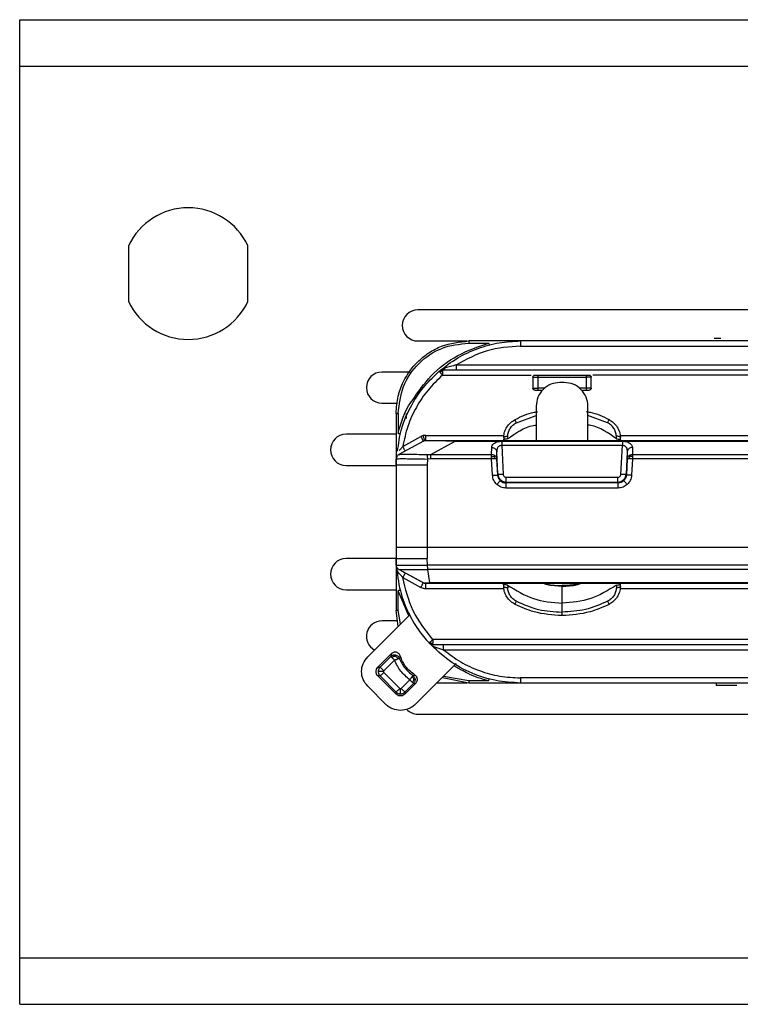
# Model space of a CAD drawing. Header units: millimetres. Extents: x -155 to 150, y -264 to -131.
# Tile 1 of 6: x -155 to -86, y -245 to -150. Entities that reach past the tile are written whole.
import ezdxf

# ---------------------------------------------------------------- set-up
doc = ezdxf.new("R2010")
doc.units = ezdxf.units.MM

msp = doc.modelspace()

# ---------------------------------------------------------------- linework, layer by layer
at = {"color": 7, "linetype": 'Continuous', "lineweight": 25}
for p, q in [((-155.333, -149.959), (9.667, -149.959)), ((-155.333, -244.959), (-155.333, -149.959)), ((-155.333, -154.459), (9.667, -154.459)), ((-144.833, -171.765), (-144.833, -177.153)), ((-133.333, -177.153), (-133.333, -171.765)), ((-81.941, -177.959), (-116.941, -177.959)), ((-116.941, -180.959), (-112.215, -180.959)), ((-42.335, -180.959), (-112.04, -180.959)), ((-112.04, -181.156), (-110.112, -181.156)), ((-87.716, -180.719), (-88.37, -180.719)), ((-107.04, -181.455), (-42.335, -181.455)), ((-113.231, -183.263), (-33.792, -183.263)), ((-117.669, -183.959), (-120.405, -183.959)), ((-114.888, -183.881), (-114.735, -183.791)), ((-114.708, -183.86), (-114.791, -183.989)), ((-114.735, -183.791), (-114.561, -183.759)), ((-114.561, -183.904), (-114.708, -183.86)), ((-31.882, -183.759), (-114.561, -183.759)), ((-114.561, -184.255), (-106.003, -184.255)), ((-105.353, -184.255), (-100.727, -184.255)), ((-81.003, -184.255), (-100.077, -184.255)), ((-105.853, -184.455), (-105.853, -185.509)), ((-105.353, -185.509), (-105.353, -184.455)), ((-105.353, -184.455), (-100.727, -184.455)), ((-102.839, -184.959), (-103.239, -184.959)), ((-100.727, -184.455), (-100.727, -185.509)), ((-100.227, -185.509), (-100.227, -184.455)), ((-104.681, -185.509), (-105.353, -185.509)), ((-105.353, -185.709), (-105.003, -185.709)), ((-100.727, -185.509), (-101.398, -185.509)), ((-101.077, -185.709), (-100.727, -185.709)), ((-120.405, -186.959), (-118.918, -186.959)), ((-119.04, -187.959), (-119.04, -206.959)), ((-118.84, -187.956), (-118.84, -189.864)), ((-118.04, -188.451), (-118.04, -187.942)), ((-105.539, -187.259), (-105.539, -190.559)), ((-100.539, -190.559), (-100.539, -187.259)), ((-107.437, -188.845), (-105.539, -188.147)), ((-98.642, -188.845), (-100.539, -188.147)), ((-119.04, -189.959), (-123.869, -189.959)), ((-116.41, -190.621), (-118.765, -191.913)), ((-118.397, -191.145), (-116.651, -190.187)), ((-116.417, -190.094), (-116.651, -190.187)), ((-116.17, -190.063), (-116.417, -190.094)), ((-116.17, -190.063), (-108.631, -190.063)), ((-115.686, -191.915), (-113.343, -190.63)), ((-113.343, -190.559), (-30.525, -190.559)), ((-113.343, -190.63), (-42.335, -190.63)), ((-108.857, -190.633), (-97.223, -190.633)), ((-108.665, -190.258), (-108.674, -190.521)), ((-108.289, -190.406), (-108.277, -190.142)), ((-97.791, -190.406), (-97.803, -190.142)), ((-97.448, -190.063), (-83.254, -190.063)), ((-97.406, -190.521), (-97.415, -190.258)), ((-109.827, -191.915), (-109.823, -191.24)), ((-109.328, -192.318), (-109.324, -191.644)), ((-109.217, -193.808), (-109.324, -191.644)), ((-108.857, -191.019), (-108.718, -193.826)), ((-108.857, -191.019), (-97.223, -191.019)), ((-97.362, -193.826), (-97.223, -191.019)), ((-96.756, -191.644), (-96.863, -193.808)), ((-96.756, -191.644), (-96.752, -192.318)), ((-96.257, -191.24), (-96.253, -191.915)), ((-119.04, -192.959), (-119.024, -192.326)), ((-119.024, -192.326), (-119.023, -192.325)), ((-118.765, -191.913), (-118.759, -191.911)), ((-116.021, -192.346), (-116.04, -192.933)), ((-116.037, -191.914), (-115.686, -191.915)), ((-115.686, -192.34), (-116.021, -192.346)), ((-115.686, -191.915), (-109.827, -191.915)), ((-109.827, -192.34), (-115.686, -192.34)), ((-109.745, -193.914), (-109.827, -192.34)), ((-109.246, -193.892), (-109.328, -192.318)), ((-96.752, -192.318), (-96.834, -193.892)), ((-96.253, -192.34), (-96.335, -193.914)), ((-96.253, -191.915), (-42.335, -191.915)), ((-42.335, -192.34), (-96.253, -192.34)), ((-123.869, -192.959), (-119.04, -192.959)), ((-116.04, -192.933), (-116.04, -201.959)), ((-109.246, -193.892), (-109.217, -193.808)), ((-108.42, -194.567), (-108.45, -194.654)), ((-97.63, -194.654), (-108.45, -194.654)), ((-108.42, -194.113), (-97.66, -194.113)), ((-108.42, -194.567), (-97.66, -194.567)), ((-97.66, -194.567), (-97.63, -194.654)), ((-96.863, -193.808), (-96.834, -193.892)), ((-97.63, -195.148), (-108.45, -195.148)), ((-116.041, -200.859), (-42.335, -200.859)), ((-119.04, -201.959), (-123.869, -201.959)), ((-119.023, -202.594), (-119.04, -201.959)), ((-116.019, -202.576), (-116.04, -201.959)), ((-116.41, -204.297), (-118.765, -203.006)), ((-118.765, -203.006), (-118.765, -203.006)), ((-42.335, -202.576), (-116.019, -202.576)), ((-42.335, -203.005), (-115.974, -203.005)), ((-115.789, -204.288), (-115.974, -203.005)), ((-118.397, -203.773), (-116.65, -204.732)), ((-118.157, -203.339), (-116.41, -204.297)), ((-123.869, -204.959), (-119.04, -204.959)), ((-118.84, -206.963), (-118.84, -205.054)), ((-117.816, -207.48), (-118.84, -205.054)), ((-116.41, -204.297), (-116.41, -204.297)), ((-116.17, -204.855), (-108.631, -204.855)), ((-30.525, -204.359), (-115.771, -204.359)), ((-108.665, -204.66), (-108.674, -204.397)), ((-108.289, -204.512), (-108.277, -204.776)), ((-103.04, -204.559), (-103.04, -204.609)), ((-97.791, -204.512), (-97.803, -204.776)), ((-97.448, -204.855), (-83.741, -204.855)), ((-97.415, -204.66), (-97.406, -204.397)), ((-118.85, -208.514), (-119.04, -206.959)), ((-118.602, -208.265), (-118.84, -206.963)), ((-103.04, -207.124), (-103.04, -206.261)), ((-121.78, -211.444), (-117.722, -207.385)), ((-118.918, -207.959), (-120.405, -207.959)), ((-30.505, -209.763), (-115.491, -209.763)), ((-115.491, -210.259), (-30.505, -210.259)), ((-114.455, -210.754), (-32.037, -210.754)), ((-119.482, -211.126), (-120.79, -212.434)), ((-120.587, -212.434), (-119.543, -211.39)), ((-119.19, -211.744), (-120.234, -212.787)), ((-119.482, -211.126), (-119.543, -211.39)), ((-118.651, -211.331), (-118.722, -211.568)), ((-120.79, -212.434), (-120.587, -212.434)), ((-113.261, -212.082), (-117.202, -216.023)), ((-112.722, -212.705), (-113.465, -212.286)), ((-120.79, -213.282), (-119.04, -215.033)), ((-120.587, -213.282), (-120.79, -213.282)), ((-119.04, -214.829), (-120.587, -213.282)), ((-120.234, -212.929), (-118.686, -214.476)), ((-118.545, -214.476), (-117.712, -213.643)), ((-117.427, -213.232), (-117.219, -213.197)), ((-112.04, -213.959), (-114.574, -213.469)), ((-112.04, -213.763), (-114.46, -213.317)), ((-42.335, -213.464), (-107.04, -213.464)), ((-120.03, -216.023), (-121.78, -214.272)), ((-118.192, -215.033), (-117.133, -213.974)), ((-117.359, -213.997), (-118.192, -214.829)), ((-117.359, -213.997), (-117.133, -213.974)), ((-112.215, -213.959), (-115.138, -213.959)), ((-110.112, -213.763), (-112.04, -213.763)), ((-42.335, -213.959), (-112.04, -213.959)), ((-88.171, -213.949), (-88.171, -214.199)), ((-119.04, -215.033), (-119.04, -214.829)), ((-118.192, -214.829), (-118.192, -215.033)), ((-116.941, -216.959), (-81.941, -216.959)), ((-155.333, -240.459), (9.667, -240.459)), ((-155.333, -244.959), (9.667, -244.959))]:
    msp.add_line(p, q, dxfattribs=at)
at = {"color": 7, "linetype": 'Continuous', "lineweight": 25, "flags": 128}
msp.add_lwpolyline([(-42.335, -204.288), (-79.057, -204.288), (-115.789, -204.288)], dxfattribs=at)
at = {"color": 7, "linetype": 'Continuous', "lineweight": 25}
for centre, radius, start, end in [((-139.083, -174.459), 6.35, 25.1077, 154.8923), ((-139.083, -174.459), 6.35, 205.1077, 334.8923), ((-116.941, -179.459), 1.5, 90, 270), ((-120.405, -185.459), 1.5, 90, 270), ((-123.869, -191.459), 1.5, 90, 270), ((-123.869, -203.459), 1.5, 90, 270), ((-120.405, -209.459), 1.5, 90, 241.95226), ((-116.941, -215.459), 1.5, 223.8599, 270)]:
    msp.add_arc(centre, radius, start, end, dxfattribs=at)
for points, knots in [([(-119.04, -187.959), (-119, -187.391), (-118.926, -186.328), (-118.275, -184.601), (-117.252, -183.156), (-115.918, -182.079), (-114.292, -181.201), (-112.933, -181.055), (-112.04, -180.959)], [0, 0, 0, 0, 0.155099, 0.290298, 0.500163, 0.630532, 0.75748, 1, 1, 1, 1]), ([(-118.84, -187.956), (-118.738, -187.065), (-118.534, -185.283), (-116.961, -183.035), (-114.714, -181.462), (-112.931, -181.258), (-112.04, -181.156)], [0, 0, 0, 0, 0.250019, 0.500002, 0.749983, 1, 1, 1, 1]), ([(-117.495, -186.723), (-116.922, -185.89), (-115.739, -184.169), (-113.167, -182.216), (-111.13, -181.509), (-110.112, -181.156)], [0, 0, 0, 0, 0.319087, 0.659548, 1, 1, 1, 1]), ([(-114.888, -183.881), (-114.305, -183.428), (-113.152, -182.533), (-111.171, -181.634), (-109.124, -181.062), (-107.729, -180.993), (-107.04, -180.959)], [0, 0, 0, 0, 0.258344, 0.511125, 0.758344, 1, 1, 1, 1]), ([(-110.112, -181.156), (-110.106, -181.18), (-110.096, -181.217), (-110.084, -181.261), (-110.076, -181.291), (-110.07, -181.316), (-110.064, -181.339), (-110.062, -181.343), (-110.062, -181.346)], [0, 0, 0, 0, 0.239689, 0.36851, 0.5, 0.63149, 0.760311, 1, 1, 1, 1]), ([(-107.04, -181.455), (-108.137, -181.535), (-110.33, -181.695), (-112.264, -182.741), (-113.231, -183.263)], [0, 0, 0, 0, 0.499985, 1, 1, 1, 1]), ([(-113.231, -183.263), (-113.423, -183.315), (-113.796, -183.415), (-114.152, -183.517), (-114.325, -183.566)], [0, 0, 0, 0, 0.511753, 1, 1, 1, 1]), ([(-118.896, -191.601), (-118.802, -190.879), (-118.598, -189.3), (-117.617, -187.151), (-116.36, -185.276), (-115.352, -184.32), (-114.888, -183.881)], [0, 0, 0, 0, 0.24413, 0.533458, 0.785431, 1, 1, 1, 1]), ([(-114.561, -184.255), (-115.046, -184.719), (-116.018, -185.648), (-117.132, -187.336), (-117.98, -189.173), (-118.258, -190.487), (-118.397, -191.145)], [0, 0, 0, 0, 0.250008, 0.499925, 0.749957, 1, 1, 1, 1]), ([(-114.325, -183.566), (-114.428, -183.604), (-114.633, -183.679), (-114.803, -183.814), (-114.888, -183.881)], [0, 0, 0, 0, 0.500647, 1, 1, 1, 1]), ([(-114.888, -183.881), (-114.887, -183.882), (-114.884, -183.884), (-114.866, -183.905), (-114.836, -183.938), (-114.806, -183.972), (-114.791, -183.989)], [0, 0, 0, 0, 0.233176, 0.480197, 0.737395, 1, 1, 1, 1]), ([(-114.791, -183.989), (-114.774, -184.009), (-114.741, -184.047), (-114.682, -184.115), (-114.622, -184.184), (-114.581, -184.232), (-114.561, -184.255)], [0, 0, 0, 0, 0.262604, 0.519801, 0.766823, 1, 1, 1, 1]), ([(-114.735, -183.791), (-114.734, -183.794), (-114.731, -183.8), (-114.715, -183.84), (-114.708, -183.86)], [0, 0, 0, 0, 0.499447, 1, 1, 1, 1]), ([(-114.561, -183.759), (-114.539, -183.757), (-114.493, -183.752), (-114.429, -183.712), (-114.37, -183.651), (-114.34, -183.594), (-114.325, -183.566)], [0, 0, 0, 0, 0.246736, 0.5, 0.753264, 1, 1, 1, 1]), ([(-105.653, -184.255), (-105.649, -184.255), (-105.64, -184.255), (-105.581, -184.255), (-105.519, -184.255), (-105.449, -184.255), (-105.391, -184.255), (-105.353, -184.255)], [0, 0, 0, 0, 0.248289, 0.499589, 0.627029, 0.760356, 1, 1, 1, 1]), ([(-100.727, -184.255), (-100.688, -184.255), (-100.609, -184.255), (-100.525, -184.255), (-100.475, -184.255), (-100.437, -184.255), (-100.431, -184.255), (-100.427, -184.255)], [0, 0, 0, 0, 0.248289, 0.499589, 0.627029, 0.760356, 1, 1, 1, 1]), ([(-105.653, -185.709), (-105.649, -185.709), (-105.641, -185.709), (-105.581, -185.709), (-105.519, -185.709), (-105.449, -185.709), (-105.391, -185.709), (-105.353, -185.709)], [0, 0, 0, 0, 0.2490182, 0.4996445, 0.6285137, 0.7603868, 1, 1, 1, 1]), ([(-100.727, -185.709), (-100.687, -185.709), (-100.609, -185.709), (-100.525, -185.709), (-100.474, -185.709), (-100.437, -185.709), (-100.431, -185.709), (-100.427, -185.709)], [0, 0, 0, 0, 0.249018, 0.499645, 0.628514, 0.760387, 1, 1, 1, 1]), ([(-118.84, -189.864), (-118.548, -188.804), (-118.238, -187.677), (-117.536, -186.776), (-117.495, -186.723)], [0, 0, 0, 0, 0.940924, 1, 1, 1, 1]), ([(-107.573, -188.546), (-106.978, -188.245), (-106.267, -187.885), (-105.486, -187.793), (-105.359, -187.778)], [0, 0, 0, 0, 0.836588, 1, 1, 1, 1]), ([(-100.721, -187.778), (-100.593, -187.793), (-99.813, -187.885), (-99.102, -188.245), (-98.507, -188.546)], [0, 0, 0, 0, 0.163412, 1, 1, 1, 1]), ([(-108.665, -190.258), (-108.645, -190.079), (-108.605, -189.729), (-108.371, -189.243), (-108.032, -188.826), (-107.725, -188.639), (-107.573, -188.546)], [0, 0, 0, 0, 0.256411, 0.499624, 0.750896, 1, 1, 1, 1]), ([(-108.277, -190.142), (-108.261, -190.01), (-108.23, -189.747), (-108.05, -189.379), (-107.788, -189.059), (-107.554, -188.916), (-107.437, -188.845)], [0, 0, 0, 0, 0.250217, 0.500304, 0.750173, 1, 1, 1, 1]), ([(-107.437, -188.845), (-107.457, -188.804), (-107.498, -188.721), (-107.543, -188.625), (-107.571, -188.559), (-107.572, -188.55), (-107.573, -188.546)], [0, 0, 0, 0, 0.244094, 0.5, 0.755906, 1, 1, 1, 1]), ([(-98.642, -188.845), (-98.623, -188.804), (-98.582, -188.721), (-98.537, -188.625), (-98.509, -188.559), (-98.507, -188.55), (-98.507, -188.546)], [0, 0, 0, 0, 0.244094, 0.5, 0.755906, 1, 1, 1, 1]), ([(-97.803, -190.142), (-97.818, -190.01), (-97.85, -189.747), (-98.029, -189.379), (-98.291, -189.059), (-98.525, -188.916), (-98.642, -188.845)], [0, 0, 0, 0, 0.250217, 0.500304, 0.750173, 1, 1, 1, 1]), ([(-98.507, -188.546), (-98.354, -188.639), (-98.047, -188.826), (-97.709, -189.243), (-97.474, -189.729), (-97.435, -190.079), (-97.415, -190.258)], [0, 0, 0, 0, 0.249087, 0.500376, 0.74357, 1, 1, 1, 1]), ([(-118.84, -189.864), (-118.816, -189.871), (-118.779, -189.88), (-118.734, -189.892), (-118.703, -189.899), (-118.678, -189.905), (-118.654, -189.911), (-118.649, -189.911), (-118.647, -189.911)], [0, 0, 0, 0, 0.239518, 0.3684, 0.5, 0.6316, 0.760482, 1, 1, 1, 1]), ([(-108.289, -190.406), (-107.504, -189.845), (-106.644, -189.23), (-105.629, -189.078), (-105.539, -189.065)], [0, 0, 0, 0, 0.911963, 1, 1, 1, 1]), ([(-97.791, -190.406), (-98.576, -189.845), (-99.436, -189.23), (-100.451, -189.079), (-100.539, -189.065)], [0, 0, 0, 0, 0.912555, 1, 1, 1, 1]), ([(-116.293, -190.575), (-116.295, -190.568), (-116.298, -190.558), (-116.313, -190.499), (-116.329, -190.437), (-116.349, -190.36), (-116.378, -190.248), (-116.401, -190.155), (-116.417, -190.094)], [0, 0, 0, 0, 0.239572, 0.368441, 0.500013, 0.631583, 0.760447, 1, 1, 1, 1]), ([(-113.343, -190.63), (-113.768, -190.621), (-114.556, -190.604), (-115.428, -190.595), (-115.912, -190.595), (-116.294, -190.601), (-116.363, -190.613), (-116.41, -190.621)], [0, 0, 0, 0, 0.269228, 0.498879, 0.614769, 0.734196, 1, 1, 1, 1]), ([(-116.17, -190.559), (-116.144, -190.559), (-116.105, -190.559), (-115.779, -190.559), (-115.424, -190.559), (-114.97, -190.559), (-114.278, -190.559), (-113.715, -190.559), (-113.343, -190.559)], [0, 0, 0, 0, 0.250328, 0.376731, 0.498928, 0.619294, 0.748282, 1, 1, 1, 1]), ([(-109.823, -191.24), (-109.813, -191.173), (-109.792, -191.036), (-109.646, -190.874), (-109.47, -190.763), (-109.295, -190.693), (-109.088, -190.642), (-108.933, -190.636), (-108.857, -190.633)], [0, 0, 0, 0, 0.233263, 0.472539, 0.601993, 0.726693, 0.864497, 1, 1, 1, 1]), ([(-108.289, -190.406), (-108.34, -190.409), (-108.445, -190.415), (-108.571, -190.442), (-108.657, -190.478), (-108.668, -190.507), (-108.674, -190.521)], [0, 0, 0, 0, 0.242955, 0.500005, 0.75705, 1, 1, 1, 1]), ([(-108.665, -190.258), (-108.659, -190.244), (-108.648, -190.215), (-108.562, -190.178), (-108.435, -190.151), (-108.329, -190.145), (-108.277, -190.142)], [0, 0, 0, 0, 0.2429, 0.5, 0.7571, 1, 1, 1, 1]), ([(-97.415, -190.258), (-97.42, -190.244), (-97.432, -190.215), (-97.518, -190.178), (-97.645, -190.151), (-97.751, -190.145), (-97.803, -190.142)], [0, 0, 0, 0, 0.2429, 0.5, 0.7571, 1, 1, 1, 1]), ([(-97.791, -190.406), (-97.74, -190.409), (-97.634, -190.415), (-97.508, -190.442), (-97.423, -190.478), (-97.411, -190.507), (-97.406, -190.521)], [0, 0, 0, 0, 0.242955, 0.500005, 0.75705, 1, 1, 1, 1]), ([(-97.223, -190.633), (-97.147, -190.636), (-96.993, -190.643), (-96.787, -190.692), (-96.612, -190.762), (-96.435, -190.873), (-96.288, -191.036), (-96.267, -191.173), (-96.257, -191.24)], [0, 0, 0, 0, 0.134704, 0.272281, 0.396354, 0.526418, 0.766259, 1, 1, 1, 1]), ([(-118.759, -191.911), (-118.706, -191.902), (-118.598, -191.885), (-117.963, -191.858), (-117.088, -191.899), (-116.386, -191.909), (-116.037, -191.914)], [0, 0, 0, 0, 0.249109, 0.500458, 0.751531, 1, 1, 1, 1]), ([(-118.397, -191.145), (-118.454, -191.208), (-118.567, -191.334), (-118.676, -191.453), (-118.729, -191.512)], [0, 0, 0, 0, 0.506366, 1, 1, 1, 1]), ([(-109.324, -191.644), (-109.321, -191.572), (-109.315, -191.432), (-109.249, -191.262), (-109.162, -191.145), (-109.078, -191.074), (-108.975, -191.024), (-108.895, -191.021), (-108.857, -191.019)], [0, 0, 0, 0, 0.26667, 0.526161, 0.658858, 0.771925, 0.890625, 1, 1, 1, 1]), ([(-97.223, -191.019), (-97.185, -191.021), (-97.105, -191.024), (-97.003, -191.074), (-96.918, -191.145), (-96.831, -191.261), (-96.765, -191.431), (-96.759, -191.572), (-96.756, -191.644)], [0, 0, 0, 0, 0.108966, 0.227181, 0.340126, 0.47277, 0.732796, 1, 1, 1, 1]), ([(-118.759, -191.911), (-118.795, -191.933), (-118.868, -191.979), (-118.95, -192.081), (-119.007, -192.199), (-119.018, -192.284), (-119.024, -192.326)], [0, 0, 0, 0, 0.245819, 0.5, 0.754181, 1, 1, 1, 1]), ([(-119.024, -192.326), (-118.978, -192.323), (-118.887, -192.318), (-118.193, -192.3), (-117.204, -192.34), (-116.417, -192.344), (-116.021, -192.346)], [0, 0, 0, 0, 0.250786, 0.499519, 0.748509, 1, 1, 1, 1]), ([(-116.037, -191.914), (-116.036, -191.938), (-116.035, -191.986), (-116.031, -192.093), (-116.026, -192.215), (-116.023, -192.303), (-116.021, -192.346)], [0, 0, 0, 0, 0.245606, 0.5, 0.754394, 1, 1, 1, 1]), ([(-109.827, -192.096), (-109.78, -192.096), (-109.689, -192.097), (-109.608, -192.117), (-109.569, -192.127)], [0, 0, 0, 0, 0.510837, 1, 1, 1, 1]), ([(-109.569, -192.127), (-109.551, -192.108), (-109.513, -192.07), (-109.495, -192.045), (-109.485, -192.032)], [0, 0, 0, 0, 0.485184, 1, 1, 1, 1]), ([(-109.48, -192.323), (-109.491, -192.288), (-109.512, -192.218), (-109.55, -192.157), (-109.569, -192.127)], [0, 0, 0, 0, 0.515259, 1, 1, 1, 1]), ([(-96.511, -192.127), (-96.53, -192.157), (-96.568, -192.218), (-96.589, -192.288), (-96.599, -192.323)], [0, 0, 0, 0, 0.484741, 1, 1, 1, 1]), ([(-96.595, -192.032), (-96.585, -192.045), (-96.566, -192.07), (-96.529, -192.108), (-96.511, -192.127)], [0, 0, 0, 0, 0.514816, 1, 1, 1, 1]), ([(-96.253, -192.096), (-96.299, -192.096), (-96.391, -192.097), (-96.472, -192.117), (-96.511, -192.127)], [0, 0, 0, 0, 0.510837, 1, 1, 1, 1]), ([(-109.328, -194.804), (-109.441, -194.676), (-109.667, -194.42), (-109.719, -194.082), (-109.745, -193.914)], [0, 0, 0, 0, 0.500526, 1, 1, 1, 1]), ([(-108.99, -194.442), (-108.998, -194.45), (-109.015, -194.467), (-109.094, -194.552), (-109.204, -194.67), (-109.288, -194.76), (-109.328, -194.804)], [0, 0, 0, 0, 0.241248, 0.5, 0.758752, 1, 1, 1, 1]), ([(-109.246, -193.892), (-109.24, -193.949), (-109.227, -194.06), (-109.153, -194.256), (-109.054, -194.37), (-108.99, -194.442)], [0, 0, 0, 0, 0.278007, 0.537598, 1, 1, 1, 1]), ([(-109.217, -193.808), (-109.211, -193.866), (-109.198, -193.975), (-109.123, -194.164), (-108.975, -194.365), (-108.722, -194.533), (-108.52, -194.556), (-108.42, -194.567)], [0, 0, 0, 0, 0.142427, 0.273297, 0.499516, 0.753165, 1, 1, 1, 1]), ([(-108.99, -194.442), (-108.91, -194.503), (-108.75, -194.625), (-108.55, -194.644), (-108.45, -194.654)], [0, 0, 0, 0, 0.502527, 1, 1, 1, 1]), ([(-108.718, -193.826), (-108.712, -193.864), (-108.701, -193.94), (-108.631, -194.033), (-108.535, -194.1), (-108.458, -194.108), (-108.42, -194.113)], [0, 0, 0, 0, 0.249732, 0.501056, 0.748683, 1, 1, 1, 1]), ([(-97.66, -194.567), (-97.56, -194.556), (-97.357, -194.533), (-97.104, -194.365), (-96.956, -194.164), (-96.882, -193.975), (-96.869, -193.866), (-96.863, -193.808)], [0, 0, 0, 0, 0.2468168, 0.5004839, 0.7266989, 0.8575697, 1, 1, 1, 1]), ([(-97.66, -194.113), (-97.622, -194.109), (-97.545, -194.101), (-97.449, -194.034), (-97.38, -193.939), (-97.368, -193.864), (-97.362, -193.826)], [0, 0, 0, 0, 0.247907, 0.499405, 0.749354, 1, 1, 1, 1]), ([(-97.089, -194.442), (-97.17, -194.503), (-97.33, -194.625), (-97.53, -194.644), (-97.63, -194.654)], [0, 0, 0, 0, 0.502226, 1, 1, 1, 1]), ([(-96.834, -193.892), (-96.84, -193.949), (-96.853, -194.06), (-96.926, -194.256), (-97.026, -194.37), (-97.089, -194.442)], [0, 0, 0, 0, 0.277804, 0.537328, 1, 1, 1, 1]), ([(-96.752, -194.804), (-96.792, -194.76), (-96.876, -194.67), (-96.985, -194.552), (-97.065, -194.467), (-97.081, -194.45), (-97.089, -194.442)], [0, 0, 0, 0, 0.241248, 0.5, 0.758752, 1, 1, 1, 1]), ([(-96.335, -193.914), (-96.36, -194.082), (-96.412, -194.42), (-96.638, -194.676), (-96.752, -194.804)], [0, 0, 0, 0, 0.499473, 1, 1, 1, 1]), ([(-108.45, -195.148), (-108.613, -195.132), (-108.938, -195.1), (-109.198, -194.903), (-109.328, -194.804)], [0, 0, 0, 0, 0.500206, 1, 1, 1, 1]), ([(-96.752, -194.804), (-96.882, -194.903), (-97.142, -195.1), (-97.467, -195.132), (-97.63, -195.148)], [0, 0, 0, 0, 0.4998194, 1, 1, 1, 1]), ([(-119.023, -202.594), (-118.978, -202.593), (-118.887, -202.593), (-118.186, -202.587), (-117.192, -202.58), (-116.408, -202.577), (-116.019, -202.576)], [0, 0, 0, 0, 0.250992, 0.501924, 0.752788, 1, 1, 1, 1]), ([(-118.765, -203.006), (-118.8, -202.983), (-118.871, -202.937), (-118.952, -202.836), (-119.008, -202.719), (-119.018, -202.635), (-119.023, -202.594)], [0, 0, 0, 0, 0.245923, 0.5, 0.754077, 1, 1, 1, 1]), ([(-119.023, -202.594), (-118.929, -203.426), (-118.752, -204.996), (-117.949, -207.082), (-116.99, -208.77), (-116.215, -209.68), (-115.858, -210.098)], [0, 0, 0, 0, 0.301577, 0.568793, 0.801612, 1, 1, 1, 1]), ([(-118.729, -203.406), (-118.775, -203.346), (-118.865, -203.227), (-118.956, -203.016), (-118.977, -202.865), (-118.988, -202.787)], [0, 0, 0, 0, 0.324115, 0.647784, 1, 1, 1, 1]), ([(-118.765, -203.006), (-118.723, -203.005), (-118.64, -203.005), (-118.003, -203.003), (-117.241, -203.002), (-116.538, -203.002), (-116.166, -203.004), (-115.974, -203.005)], [0, 0, 0, 0, 0.247663, 0.495355, 0.74313, 0.867654, 1, 1, 1, 1]), ([(-118.765, -203.006), (-118.667, -203.059), (-118.473, -203.166), (-118.261, -203.282), (-118.157, -203.339)], [0, 0, 0, 0, 0.506246, 1, 1, 1, 1]), ([(-115.974, -203.005), (-115.975, -202.98), (-115.978, -202.931), (-115.996, -202.825), (-116.015, -202.705), (-116.018, -202.618), (-116.019, -202.576)], [0, 0, 0, 0, 0.245391, 0.499958, 0.754562, 1, 1, 1, 1]), ([(-118.397, -203.773), (-118.454, -203.71), (-118.567, -203.584), (-118.676, -203.465), (-118.729, -203.406)], [0, 0, 0, 0, 0.506385, 1, 1, 1, 1]), ([(-118.157, -203.339), (-118.16, -203.345), (-118.165, -203.354), (-118.195, -203.407), (-118.226, -203.463), (-118.265, -203.533), (-118.321, -203.634), (-118.367, -203.718), (-118.397, -203.773)], [0, 0, 0, 0, 0.23957, 0.368441, 0.500015, 0.631584, 0.760446, 1, 1, 1, 1]), ([(-115.491, -209.763), (-116.197, -208.872), (-117.609, -207.09), (-118.134, -204.878), (-118.397, -203.773)], [0, 0, 0, 0, 0.500356, 1, 1, 1, 1]), ([(-118.647, -205.007), (-118.649, -205.007), (-118.654, -205.007), (-118.678, -205.013), (-118.703, -205.019), (-118.734, -205.027), (-118.779, -205.038), (-118.816, -205.048), (-118.84, -205.054)], [0, 0, 0, 0, 0.239518, 0.3684, 0.5, 0.6316, 0.760482, 1, 1, 1, 1]), ([(-116.65, -204.732), (-116.62, -204.677), (-116.574, -204.592), (-116.518, -204.491), (-116.48, -204.422), (-116.449, -204.366), (-116.419, -204.312), (-116.414, -204.303), (-116.41, -204.297)], [0, 0, 0, 0, 0.239562, 0.368428, 0.5, 0.631572, 0.760438, 1, 1, 1, 1]), ([(-116.65, -204.732), (-116.574, -204.767), (-116.422, -204.839), (-116.254, -204.85), (-116.17, -204.855)], [0, 0, 0, 0, 0.500113, 1, 1, 1, 1]), ([(-116.41, -204.297), (-116.407, -204.297), (-116.402, -204.297), (-116.346, -204.297), (-116.222, -204.295), (-116.018, -204.292), (-115.865, -204.289), (-115.789, -204.288)], [0, 0, 0, 0, 0.1311555, 0.2614624, 0.5149677, 0.7602342, 1, 1, 1, 1]), ([(-116.17, -204.359), (-116.212, -204.356), (-116.296, -204.351), (-116.372, -204.315), (-116.41, -204.297)], [0, 0, 0, 0, 0.5, 1, 1, 1, 1]), ([(-115.771, -204.359), (-115.822, -204.359), (-115.923, -204.359), (-116.033, -204.359), (-116.101, -204.359), (-116.139, -204.359), (-116.165, -204.359), (-116.168, -204.359), (-116.17, -204.359)], [0, 0, 0, 0, 0.262401, 0.51431, 0.636976, 0.759486, 0.879885, 1, 1, 1, 1]), ([(-115.771, -204.359), (-115.773, -204.356), (-115.778, -204.35), (-115.786, -204.309), (-115.789, -204.288)], [0, 0, 0, 0, 0.49991, 1, 1, 1, 1]), ([(-108.289, -204.512), (-108.34, -204.509), (-108.445, -204.503), (-108.571, -204.476), (-108.657, -204.44), (-108.668, -204.411), (-108.674, -204.397)], [0, 0, 0, 0, 0.242955, 0.500005, 0.75705, 1, 1, 1, 1]), ([(-108.277, -204.776), (-108.329, -204.773), (-108.435, -204.767), (-108.562, -204.74), (-108.648, -204.703), (-108.659, -204.674), (-108.665, -204.66)], [0, 0, 0, 0, 0.2429, 0.5, 0.7571, 1, 1, 1, 1]), ([(-107.573, -206.373), (-107.725, -206.28), (-108.032, -206.093), (-108.371, -205.675), (-108.605, -205.189), (-108.645, -204.839), (-108.665, -204.66)], [0, 0, 0, 0, 0.249087, 0.500376, 0.74357, 1, 1, 1, 1]), ([(-108.289, -204.512), (-107.484, -205.015), (-105.876, -206.021), (-103.985, -206.181), (-103.04, -206.261)], [0, 0, 0, 0, 0.499983, 1, 1, 1, 1]), ([(-107.437, -206.073), (-107.554, -206.002), (-107.788, -205.859), (-108.05, -205.54), (-108.23, -205.172), (-108.261, -204.908), (-108.277, -204.776)], [0, 0, 0, 0, 0.249827, 0.499696, 0.749783, 1, 1, 1, 1]), ([(-103.04, -204.609), (-103.532, -204.6), (-104.14, -204.588), (-104.711, -204.396), (-104.82, -204.359)], [0, 0, 0, 0, 0.809372, 1, 1, 1, 1]), ([(-104.642, -204.359), (-104.594, -204.375), (-104.082, -204.546), (-103.536, -204.553), (-103.04, -204.559)], [0, 0, 0, 0, 0.0933412, 1, 1, 1, 1]), ([(-101.437, -204.359), (-101.485, -204.375), (-101.997, -204.546), (-102.544, -204.553), (-103.04, -204.559)], [0, 0, 0, 0, 0.0932373, 1, 1, 1, 1]), ([(-103.04, -204.609), (-102.548, -204.6), (-101.939, -204.588), (-101.368, -204.396), (-101.26, -204.359)], [0, 0, 0, 0, 0.809372, 1, 1, 1, 1]), ([(-97.791, -204.512), (-98.595, -205.015), (-100.204, -206.021), (-102.094, -206.181), (-103.04, -206.261)], [0, 0, 0, 0, 0.499798, 1, 1, 1, 1]), ([(-103.04, -206.261), (-103.04, -205.971), (-103.04, -205.432), (-103.04, -204.87), (-103.04, -204.609)], [0, 0, 0, 0, 0.537031, 1, 1, 1, 1]), ([(-97.803, -204.776), (-97.818, -204.908), (-97.85, -205.172), (-98.029, -205.54), (-98.291, -205.859), (-98.525, -206.002), (-98.642, -206.073)], [0, 0, 0, 0, 0.250217, 0.500304, 0.750173, 1, 1, 1, 1]), ([(-97.415, -204.66), (-97.435, -204.839), (-97.474, -205.189), (-97.709, -205.675), (-98.047, -206.093), (-98.354, -206.28), (-98.507, -206.373)], [0, 0, 0, 0, 0.256412, 0.499624, 0.750896, 1, 1, 1, 1]), ([(-97.415, -204.66), (-97.42, -204.674), (-97.432, -204.703), (-97.518, -204.74), (-97.645, -204.767), (-97.751, -204.773), (-97.803, -204.776)], [0, 0, 0, 0, 0.2429, 0.5, 0.7571, 1, 1, 1, 1]), ([(-97.791, -204.512), (-97.74, -204.509), (-97.634, -204.503), (-97.508, -204.476), (-97.423, -204.44), (-97.411, -204.411), (-97.406, -204.397)], [0, 0, 0, 0, 0.242955, 0.500005, 0.75705, 1, 1, 1, 1]), ([(-107.573, -206.373), (-107.572, -206.368), (-107.571, -206.359), (-107.543, -206.293), (-107.498, -206.197), (-107.457, -206.114), (-107.437, -206.073)], [0, 0, 0, 0, 0.244094, 0.5, 0.755906, 1, 1, 1, 1]), ([(-107.437, -206.073), (-106.735, -206.379), (-105.332, -206.99), (-103.804, -207.079), (-103.04, -207.124)], [0, 0, 0, 0, 0.500138, 1, 1, 1, 1]), ([(-98.642, -206.073), (-99.345, -206.379), (-100.748, -206.989), (-102.276, -207.079), (-103.04, -207.124)], [0, 0, 0, 0, 0.500154, 1, 1, 1, 1]), ([(-98.642, -206.073), (-98.623, -206.114), (-98.582, -206.197), (-98.537, -206.293), (-98.509, -206.359), (-98.507, -206.368), (-98.507, -206.373)], [0, 0, 0, 0, 0.244094, 0.5, 0.755906, 1, 1, 1, 1]), ([(-103.04, -207.459), (-103.955, -207.395), (-105.532, -207.285), (-106.97, -206.642), (-107.573, -206.373)], [0, 0, 0, 0, 0.580709, 1, 1, 1, 1]), ([(-98.507, -206.373), (-99.11, -206.642), (-100.548, -207.285), (-102.124, -207.395), (-103.04, -207.459)], [0, 0, 0, 0, 0.419291, 1, 1, 1, 1]), ([(-103.04, -207.459), (-103.04, -207.457), (-103.04, -207.453), (-103.04, -207.414), (-103.04, -207.337), (-103.04, -207.228), (-103.04, -207.155), (-103.04, -207.124)], [0, 0, 0, 0, 0.167286, 0.328004, 0.613176, 0.838175, 1, 1, 1, 1]), ([(-115.75, -210.001), (-115.731, -209.984), (-115.693, -209.95), (-115.627, -209.889), (-115.559, -209.827), (-115.513, -209.784), (-115.491, -209.763)], [0, 0, 0, 0, 0.262612, 0.519814, 0.766834, 1, 1, 1, 1]), ([(-115.75, -210.001), (-115.766, -210.017), (-115.8, -210.047), (-115.833, -210.077), (-115.854, -210.095), (-115.857, -210.097), (-115.858, -210.098)], [0, 0, 0, 0, 0.262617, 0.51982, 0.766839, 1, 1, 1, 1]), ([(-107.04, -213.959), (-107.828, -213.914), (-109.429, -213.824), (-111.766, -213.07), (-114.001, -211.876), (-115.233, -210.696), (-115.858, -210.098)], [0, 0, 0, 0, 0.2386134, 0.4848191, 0.7386153, 1, 1, 1, 1]), ([(-115.858, -210.098), (-115.771, -210.185), (-115.595, -210.357), (-115.365, -210.456), (-115.25, -210.505)], [0, 0, 0, 0, 0.49927, 1, 1, 1, 1]), ([(-115.659, -210.149), (-115.675, -210.128), (-115.709, -210.086), (-115.736, -210.03), (-115.75, -210.001)], [0, 0, 0, 0, 0.484966, 1, 1, 1, 1]), ([(-115.691, -210.217), (-115.69, -210.214), (-115.686, -210.209), (-115.668, -210.169), (-115.659, -210.149)], [0, 0, 0, 0, 0.499442, 1, 1, 1, 1]), ([(-115.491, -210.114), (-115.52, -210.123), (-115.58, -210.141), (-115.632, -210.146), (-115.659, -210.149)], [0, 0, 0, 0, 0.5014349, 1, 1, 1, 1]), ([(-115.25, -210.505), (-115.123, -210.545), (-114.865, -210.626), (-114.593, -210.711), (-114.455, -210.754)], [0, 0, 0, 0, 0.489908, 1, 1, 1, 1]), ([(-114.455, -210.754), (-113.919, -211.162), (-112.849, -211.976), (-111.004, -212.813), (-109.055, -213.362), (-107.712, -213.43), (-107.04, -213.464)], [0, 0, 0, 0, 0.250029, 0.50008, 0.75002, 1, 1, 1, 1]), ([(-121.78, -214.272), (-121.944, -214.066), (-122.273, -213.653), (-122.413, -212.858), (-122.273, -212.064), (-121.944, -211.651), (-121.78, -211.444)], [0, 0, 0, 0, 0.25001, 0.5, 0.74999, 1, 1, 1, 1]), ([(-119.543, -211.39), (-119.516, -211.366), (-119.457, -211.315), (-119.346, -211.264), (-119.217, -211.238), (-119.129, -211.25), (-119.084, -211.256)], [0, 0, 0, 0, 0.222516, 0.467019, 0.728738, 1, 1, 1, 1]), ([(-118.651, -211.331), (-118.669, -211.287), (-118.705, -211.2), (-118.795, -211.1), (-118.897, -211.03), (-119.007, -210.99), (-119.124, -210.974), (-119.247, -210.988), (-119.374, -211.035), (-119.446, -211.095), (-119.482, -211.126)], [0, 0, 0, 0, 0.138314, 0.27312, 0.386292, 0.500001, 0.613137, 0.726846, 0.861662, 1, 1, 1, 1]), ([(-119.109, -211.371), (-119.169, -211.38), (-119.256, -211.393), (-119.366, -211.446), (-119.413, -211.479), (-119.438, -211.496)], [0, 0, 0, 0, 0.516123, 0.748776, 1, 1, 1, 1]), ([(-119.19, -211.744), (-119.16, -211.733), (-119.099, -211.71), (-119.012, -211.677), (-118.93, -211.647), (-118.885, -211.629), (-118.862, -211.621)], [0, 0, 0, 0, 0.25, 0.5, 0.75, 1, 1, 1, 1]), ([(-117.712, -213.643), (-118.031, -213.383), (-118.668, -212.862), (-119.016, -212.117), (-119.19, -211.744)], [0, 0, 0, 0, 0.5, 1, 1, 1, 1]), ([(-119.084, -211.256), (-119.085, -211.257), (-119.085, -211.261), (-119.092, -211.293), (-119.102, -211.339), (-119.109, -211.371)], [0, 0, 0, 0, 0.271043, 0.506491, 1, 1, 1, 1]), ([(-119.109, -211.371), (-119.058, -211.404), (-118.985, -211.451), (-118.907, -211.545), (-118.877, -211.595), (-118.862, -211.621)], [0, 0, 0, 0, 0.5161174, 0.7487705, 1, 1, 1, 1]), ([(-119.084, -211.256), (-119.041, -211.269), (-118.955, -211.294), (-118.85, -211.372), (-118.769, -211.464), (-118.737, -211.535), (-118.722, -211.568)], [0, 0, 0, 0, 0.271253, 0.532971, 0.777477, 1, 1, 1, 1]), ([(-118.862, -211.621), (-118.841, -211.613), (-118.801, -211.598), (-118.757, -211.582), (-118.729, -211.571), (-118.724, -211.569), (-118.722, -211.568)], [0, 0, 0, 0, 0.25, 0.5, 0.75, 1, 1, 1, 1]), ([(-120.79, -213.282), (-120.838, -213.223), (-120.912, -213.132), (-120.958, -212.98), (-120.97, -212.858), (-120.958, -212.736), (-120.911, -212.584), (-120.838, -212.493), (-120.79, -212.434)], [0, 0, 0, 0, 0.239457, 0.37028, 0.5, 0.630824, 0.760543, 1, 1, 1, 1]), ([(-120.234, -212.787), (-120.238, -212.792), (-120.247, -212.802), (-120.259, -212.825), (-120.261, -212.845), (-120.263, -212.858)], [0, 0, 0, 0, 0.250376, 0.493931, 1, 1, 1, 1]), ([(-110.112, -213.763), (-110.794, -213.568), (-111.707, -213.309), (-112.518, -212.827), (-112.722, -212.705)], [0, 0, 0, 0, 0.748097, 1, 1, 1, 1]), ([(-120.263, -212.858), (-120.325, -212.858), (-120.42, -212.858), (-120.535, -212.858), (-120.614, -212.858), (-120.679, -212.858), (-120.742, -212.858), (-120.755, -212.858), (-120.763, -212.858)], [0, 0, 0, 0, 0.239777, 0.368548, 0.499962, 0.631381, 0.760168, 1, 1, 1, 1]), ([(-120.263, -212.858), (-120.263, -212.865), (-120.262, -212.877), (-120.255, -212.903), (-120.242, -212.918), (-120.234, -212.929)], [0, 0, 0, 0, 0.246559, 0.488121, 1, 1, 1, 1]), ([(-117.512, -213.355), (-117.526, -213.375), (-117.554, -213.415), (-117.604, -213.487), (-117.657, -213.563), (-117.694, -213.616), (-117.712, -213.643)], [0, 0, 0, 0, 0.25, 0.5, 0.75, 1, 1, 1, 1]), ([(-117.427, -213.232), (-117.428, -213.234), (-117.431, -213.238), (-117.449, -213.264), (-117.475, -213.301), (-117.5, -213.337), (-117.512, -213.355)], [0, 0, 0, 0, 0.25, 0.5, 0.75, 1, 1, 1, 1]), ([(-117.512, -213.355), (-117.471, -213.391), (-117.388, -213.465), (-117.342, -213.56), (-117.319, -213.608)], [0, 0, 0, 0, 0.492075, 1, 1, 1, 1]), ([(-117.464, -213.891), (-117.43, -213.848), (-117.362, -213.761), (-117.334, -213.659), (-117.319, -213.608)], [0, 0, 0, 0, 0.492071, 1, 1, 1, 1]), ([(-117.427, -213.232), (-117.401, -213.253), (-117.346, -213.296), (-117.282, -213.382), (-117.232, -213.484), (-117.221, -213.56), (-117.214, -213.599)], [0, 0, 0, 0, 0.228972, 0.475064, 0.734051, 1, 1, 1, 1]), ([(-117.214, -213.599), (-117.214, -213.637), (-117.212, -213.714), (-117.242, -213.823), (-117.29, -213.92), (-117.336, -213.972), (-117.359, -213.997)], [0, 0, 0, 0, 0.2659558, 0.5249441, 0.7710328, 1, 1, 1, 1]), ([(-117.319, -213.608), (-117.29, -213.605), (-117.23, -213.6), (-117.22, -213.599), (-117.214, -213.599)], [0, 0, 0, 0, 0.492412, 1, 1, 1, 1]), ([(-117.133, -213.974), (-117.106, -213.944), (-117.054, -213.884), (-117.008, -213.778), (-116.985, -213.67), (-116.986, -213.565), (-117.008, -213.461), (-117.054, -213.362), (-117.123, -213.268), (-117.187, -213.221), (-117.219, -213.197)], [0, 0, 0, 0, 0.1329658, 0.2662423, 0.3828182, 0.4999913, 0.6165414, 0.7337148, 0.8667096, 1, 1, 1, 1]), ([(-110.112, -213.763), (-110.106, -213.739), (-110.096, -213.702), (-110.084, -213.657), (-110.076, -213.627), (-110.07, -213.602), (-110.064, -213.579), (-110.062, -213.575), (-110.062, -213.573)], [0, 0, 0, 0, 0.239689, 0.36851, 0.5, 0.631491, 0.760311, 1, 1, 1, 1]), ([(-118.686, -214.476), (-118.676, -214.484), (-118.656, -214.501), (-118.629, -214.504), (-118.616, -214.505)], [0, 0, 0, 0, 0.497133, 1, 1, 1, 1]), ([(-118.616, -214.505), (-118.609, -214.505), (-118.596, -214.504), (-118.571, -214.497), (-118.555, -214.484), (-118.545, -214.476)], [0, 0, 0, 0, 0.253754, 0.498428, 1, 1, 1, 1]), ([(-118.616, -215.005), (-118.616, -214.997), (-118.616, -214.985), (-118.616, -214.921), (-118.616, -214.857), (-118.616, -214.777), (-118.616, -214.662), (-118.616, -214.567), (-118.616, -214.505)], [0, 0, 0, 0, 0.239832, 0.368619, 0.500038, 0.631452, 0.760223, 1, 1, 1, 1]), ([(-86.199, -214.199), (-86.28, -214.199), (-86.455, -214.199), (-86.875, -214.199), (-87.298, -214.199), (-87.648, -214.199), (-87.884, -214.199), (-88.063, -214.199), (-88.163, -214.199), (-88.163, -214.199), (-88.163, -214.199)], [0, 0, 0, 0, 0.142355, 0.307134, 0.512406, 0.620572, 0.721269, 0.82196, 0.920534, 1, 1, 1, 1]), ([(-118.192, -215.033), (-118.251, -215.08), (-118.342, -215.154), (-118.494, -215.2), (-118.616, -215.213), (-118.738, -215.2), (-118.89, -215.154), (-118.981, -215.08), (-119.04, -215.033)], [0, 0, 0, 0, 0.239457, 0.37028, 0.5, 0.630824, 0.760543, 1, 1, 1, 1]), ([(-118.616, -216.609), (-118.87, -216.581), (-119.258, -216.538), (-119.726, -216.291), (-119.928, -216.113), (-120.03, -216.023)], [0, 0, 0, 0, 0.485193, 0.739171, 1, 1, 1, 1]), ([(-117.202, -216.023), (-117.304, -216.113), (-117.505, -216.291), (-117.974, -216.538), (-118.361, -216.581), (-118.616, -216.609)], [0, 0, 0, 0, 0.260829, 0.514807, 1, 1, 1, 1])]:
    msp.add_open_spline(points, degree=3, knots=knots, dxfattribs=at)
for points in [[(-112.04, -180.959), (-112.04, -180.962), (-112.04, -180.968), (-112.04, -181.013), (-112.04, -181.078), (-112.04, -181.13), (-112.04, -181.156)], [(-107.04, -180.959), (-107.04, -180.967), (-107.04, -180.981), (-107.04, -181.096), (-107.04, -181.259), (-107.04, -181.39), (-107.04, -181.455)], [(-113.231, -183.759), (-113.231, -183.752), (-113.231, -183.737), (-113.231, -183.622), (-113.231, -183.459), (-113.231, -183.329), (-113.231, -183.263)], [(-114.561, -183.759), (-114.561, -183.761), (-114.561, -183.765), (-114.561, -183.794), (-114.561, -183.839), (-114.561, -183.882), (-114.561, -183.904)], [(-114.561, -183.904), (-114.561, -183.928), (-114.561, -183.977), (-114.561, -184.064), (-114.561, -184.157), (-114.561, -184.222), (-114.561, -184.255)], [(-105.853, -184.455), (-105.85, -184.429), (-105.844, -184.376), (-105.798, -184.31), (-105.731, -184.264), (-105.679, -184.258), (-105.653, -184.255)], [(-105.353, -184.455), (-105.353, -184.429), (-105.353, -184.376), (-105.353, -184.31), (-105.353, -184.264), (-105.353, -184.258), (-105.353, -184.255)], [(-100.727, -184.255), (-100.727, -184.258), (-100.727, -184.264), (-100.727, -184.31), (-100.727, -184.376), (-100.727, -184.429), (-100.727, -184.455)], [(-100.427, -184.255), (-100.401, -184.258), (-100.348, -184.264), (-100.282, -184.31), (-100.236, -184.376), (-100.23, -184.429), (-100.227, -184.455)], [(-105.853, -184.455), (-105.845, -184.455), (-105.83, -184.455), (-105.715, -184.455), (-105.549, -184.455), (-105.418, -184.455), (-105.353, -184.455)], [(-103.239, -184.959), (-103.541, -184.994), (-104.144, -185.063), (-104.904, -185.595), (-105.436, -186.355), (-105.505, -186.958), (-105.539, -187.259)], [(-100.539, -187.259), (-100.574, -186.958), (-100.643, -186.355), (-101.175, -185.595), (-101.935, -185.063), (-102.538, -184.994), (-102.839, -184.959)], [(-100.227, -184.455), (-100.234, -184.455), (-100.249, -184.455), (-100.365, -184.455), (-100.53, -184.455), (-100.661, -184.455), (-100.727, -184.455)], [(-105.853, -185.509), (-105.845, -185.509), (-105.83, -185.509), (-105.715, -185.509), (-105.549, -185.509), (-105.418, -185.509), (-105.353, -185.509)], [(-105.653, -185.709), (-105.679, -185.706), (-105.731, -185.7), (-105.798, -185.654), (-105.844, -185.588), (-105.85, -185.535), (-105.853, -185.509)], [(-105.353, -185.709), (-105.353, -185.706), (-105.353, -185.7), (-105.353, -185.654), (-105.353, -185.588), (-105.353, -185.535), (-105.353, -185.509)], [(-100.227, -185.509), (-100.234, -185.509), (-100.249, -185.509), (-100.365, -185.509), (-100.53, -185.509), (-100.661, -185.509), (-100.727, -185.509)], [(-100.727, -185.509), (-100.727, -185.535), (-100.727, -185.588), (-100.727, -185.654), (-100.727, -185.7), (-100.727, -185.706), (-100.727, -185.709)], [(-100.227, -185.509), (-100.23, -185.535), (-100.236, -185.588), (-100.282, -185.654), (-100.348, -185.7), (-100.401, -185.706), (-100.427, -185.709)], [(-119.04, -187.959), (-119.037, -187.959), (-119.031, -187.958), (-118.985, -187.957), (-118.919, -187.956), (-118.866, -187.956), (-118.84, -187.956)], [(-116.651, -190.187), (-116.619, -190.244), (-116.557, -190.358), (-116.477, -190.501), (-116.422, -190.602), (-116.414, -190.614), (-116.41, -190.621)], [(-116.41, -190.621), (-116.372, -190.603), (-116.296, -190.567), (-116.212, -190.562), (-116.17, -190.559)], [(-116.17, -190.559), (-116.17, -190.552), (-116.17, -190.537), (-116.17, -190.422), (-116.17, -190.259), (-116.17, -190.129), (-116.17, -190.063)], [(-113.343, -190.559), (-113.343, -190.562), (-113.343, -190.568), (-113.343, -190.609), (-113.343, -190.63)], [(-108.857, -190.633), (-108.857, -190.656), (-108.857, -190.701), (-108.857, -190.795), (-108.857, -190.902), (-108.857, -190.98), (-108.857, -191.019)], [(-97.223, -190.633), (-97.223, -190.656), (-97.223, -190.701), (-97.223, -190.795), (-97.223, -190.902), (-97.223, -190.98), (-97.223, -191.019)], [(-118.156, -191.579), (-118.16, -191.572), (-118.168, -191.56), (-118.224, -191.46), (-118.303, -191.316), (-118.366, -191.202), (-118.397, -191.145)], [(-109.823, -191.24), (-109.76, -191.246), (-109.634, -191.259), (-109.473, -191.351), (-109.357, -191.483), (-109.335, -191.59), (-109.324, -191.644)], [(-96.257, -191.24), (-96.32, -191.246), (-96.445, -191.259), (-96.606, -191.351), (-96.723, -191.483), (-96.745, -191.59), (-96.756, -191.644)], [(-118.765, -191.913), (-118.8, -191.936), (-118.872, -191.982), (-118.952, -192.082), (-119.007, -192.198), (-119.018, -192.282), (-119.023, -192.325)], [(-115.686, -192.34), (-115.686, -192.297), (-115.686, -192.212), (-115.686, -192.093), (-115.686, -191.989), (-115.686, -191.94), (-115.686, -191.915)], [(-109.827, -192.096), (-109.827, -192.06), (-109.827, -191.988), (-109.827, -191.939), (-109.827, -191.915)], [(-109.827, -191.915), (-109.796, -191.917), (-109.733, -191.92), (-109.642, -191.943), (-109.557, -191.98), (-109.509, -192.014), (-109.485, -192.032)], [(-109.827, -192.34), (-109.827, -192.297), (-109.827, -192.211), (-109.827, -192.134), (-109.827, -192.096)], [(-109.48, -192.323), (-109.505, -192.324), (-109.553, -192.326), (-109.639, -192.33), (-109.731, -192.335), (-109.795, -192.338), (-109.827, -192.34)], [(-109.485, -192.032), (-109.463, -192.052), (-109.42, -192.091), (-109.372, -192.161), (-109.339, -192.238), (-109.332, -192.291), (-109.328, -192.318)], [(-109.328, -192.318), (-109.331, -192.318), (-109.337, -192.318), (-109.369, -192.319), (-109.415, -192.32), (-109.459, -192.322), (-109.48, -192.323)], [(-96.752, -192.318), (-96.748, -192.291), (-96.741, -192.238), (-96.707, -192.161), (-96.66, -192.091), (-96.617, -192.052), (-96.595, -192.032)], [(-96.599, -192.323), (-96.621, -192.322), (-96.665, -192.32), (-96.711, -192.319), (-96.743, -192.318), (-96.749, -192.318), (-96.752, -192.318)], [(-96.253, -192.34), (-96.285, -192.338), (-96.348, -192.335), (-96.441, -192.33), (-96.527, -192.326), (-96.575, -192.324), (-96.599, -192.323)], [(-96.595, -192.032), (-96.571, -192.014), (-96.523, -191.98), (-96.438, -191.943), (-96.347, -191.92), (-96.284, -191.917), (-96.253, -191.915)], [(-96.253, -191.915), (-96.253, -191.939), (-96.253, -191.988), (-96.253, -192.06), (-96.253, -192.096)], [(-96.253, -192.096), (-96.253, -192.134), (-96.253, -192.211), (-96.253, -192.297), (-96.253, -192.34)], [(-116.04, -192.933), (-116.433, -192.933), (-117.22, -192.934), (-118.211, -192.94), (-118.905, -192.949), (-118.995, -192.956), (-119.04, -192.959)], [(-109.745, -193.914), (-109.681, -193.91), (-109.553, -193.904), (-109.391, -193.896), (-109.274, -193.892), (-109.256, -193.892), (-109.246, -193.892)], [(-108.718, -193.826), (-108.782, -193.828), (-108.91, -193.833), (-109.072, -193.832), (-109.188, -193.824), (-109.208, -193.813), (-109.217, -193.808)], [(-108.45, -194.654), (-108.45, -194.666), (-108.45, -194.69), (-108.45, -194.806), (-108.45, -194.963), (-108.45, -195.086), (-108.45, -195.148)], [(-108.42, -194.567), (-108.42, -194.556), (-108.42, -194.534), (-108.42, -194.429), (-108.42, -194.285), (-108.42, -194.17), (-108.42, -194.113)], [(-97.66, -194.567), (-97.66, -194.556), (-97.66, -194.534), (-97.66, -194.429), (-97.66, -194.285), (-97.66, -194.17), (-97.66, -194.113)], [(-97.63, -195.148), (-97.63, -195.086), (-97.63, -194.963), (-97.63, -194.806), (-97.63, -194.69), (-97.63, -194.666), (-97.63, -194.654)], [(-96.863, -193.808), (-96.872, -193.813), (-96.891, -193.824), (-97.008, -193.832), (-97.17, -193.833), (-97.298, -193.828), (-97.362, -193.826)], [(-96.335, -193.914), (-96.399, -193.91), (-96.526, -193.904), (-96.689, -193.896), (-96.805, -193.892), (-96.824, -193.892), (-96.834, -193.892)], [(-119.04, -200.859), (-118.995, -200.859), (-118.905, -200.859), (-118.211, -200.859), (-117.22, -200.859), (-116.434, -200.859), (-116.041, -200.859)], [(-119.04, -201.959), (-118.995, -201.959), (-118.905, -201.959), (-118.211, -201.959), (-117.22, -201.959), (-116.433, -201.959), (-116.04, -201.959)], [(-116.17, -204.855), (-116.17, -204.79), (-116.17, -204.659), (-116.17, -204.496), (-116.17, -204.381), (-116.17, -204.367), (-116.17, -204.359)], [(-118.84, -206.963), (-118.866, -206.963), (-118.919, -206.962), (-118.985, -206.962), (-119.031, -206.96), (-119.037, -206.96), (-119.04, -206.959)], [(-115.491, -209.763), (-115.491, -209.796), (-115.491, -209.861), (-115.491, -209.955), (-115.491, -210.042), (-115.491, -210.09), (-115.491, -210.114)], [(-115.691, -210.217), (-115.722, -210.202), (-115.784, -210.171), (-115.833, -210.122), (-115.858, -210.098)], [(-115.491, -210.259), (-115.525, -210.257), (-115.594, -210.254), (-115.659, -210.229), (-115.691, -210.217)], [(-115.491, -210.259), (-115.491, -210.257), (-115.491, -210.254), (-115.491, -210.224), (-115.491, -210.179), (-115.491, -210.136), (-115.491, -210.114)], [(-114.455, -210.754), (-114.455, -210.689), (-114.455, -210.559), (-114.455, -210.396), (-114.455, -210.281), (-114.455, -210.267), (-114.455, -210.259)], [(-119.543, -211.39), (-119.542, -211.392), (-119.538, -211.395), (-119.517, -211.417), (-119.484, -211.45), (-119.453, -211.481), (-119.438, -211.496)], [(-119.438, -211.496), (-119.421, -211.513), (-119.386, -211.548), (-119.325, -211.609), (-119.259, -211.675), (-119.213, -211.721), (-119.19, -211.744)], [(-118.722, -211.568), (-118.569, -211.895), (-118.265, -212.548), (-117.706, -213.004), (-117.427, -213.232)], [(-117.219, -213.197), (-117.541, -212.95), (-118.186, -212.456), (-118.496, -211.706), (-118.651, -211.331)], [(-120.587, -212.434), (-120.613, -212.463), (-120.666, -212.522), (-120.72, -212.627), (-120.756, -212.74), (-120.76, -212.819), (-120.763, -212.858)], [(-120.234, -212.787), (-120.279, -212.742), (-120.371, -212.65), (-120.487, -212.534), (-120.569, -212.452), (-120.581, -212.44), (-120.587, -212.434)], [(-120.763, -212.858), (-120.76, -212.897), (-120.756, -212.976), (-120.72, -213.089), (-120.666, -213.194), (-120.613, -213.253), (-120.587, -213.282)], [(-120.587, -213.282), (-120.581, -213.276), (-120.569, -213.264), (-120.487, -213.182), (-120.371, -213.066), (-120.279, -212.975), (-120.234, -212.929)], [(-117.712, -213.643), (-117.689, -213.666), (-117.643, -213.712), (-117.578, -213.778), (-117.516, -213.839), (-117.482, -213.874), (-117.464, -213.891)], [(-107.04, -213.464), (-107.04, -213.529), (-107.04, -213.659), (-107.04, -213.822), (-107.04, -213.937), (-107.04, -213.952), (-107.04, -213.959)], [(-118.686, -214.476), (-118.732, -214.522), (-118.824, -214.613), (-118.94, -214.729), (-119.022, -214.811), (-119.034, -214.823), (-119.04, -214.829)], [(-118.192, -214.829), (-118.198, -214.823), (-118.21, -214.811), (-118.292, -214.729), (-118.408, -214.613), (-118.499, -214.522), (-118.545, -214.476)], [(-117.464, -213.891), (-117.449, -213.906), (-117.418, -213.937), (-117.386, -213.97), (-117.364, -213.992), (-117.36, -213.995), (-117.359, -213.997)], [(-112.04, -213.763), (-112.04, -213.788), (-112.04, -213.84), (-112.04, -213.905), (-112.04, -213.95), (-112.04, -213.956), (-112.04, -213.959)], [(-119.04, -214.829), (-119.011, -214.856), (-118.952, -214.908), (-118.847, -214.963), (-118.734, -214.998), (-118.655, -215.003), (-118.616, -215.005)], [(-118.616, -215.005), (-118.576, -215.003), (-118.498, -214.998), (-118.385, -214.963), (-118.28, -214.908), (-118.221, -214.856), (-118.192, -214.829)]]:
    msp.add_open_spline(points, degree=3, dxfattribs=at)

doc.saveas('drawing.dxf')
